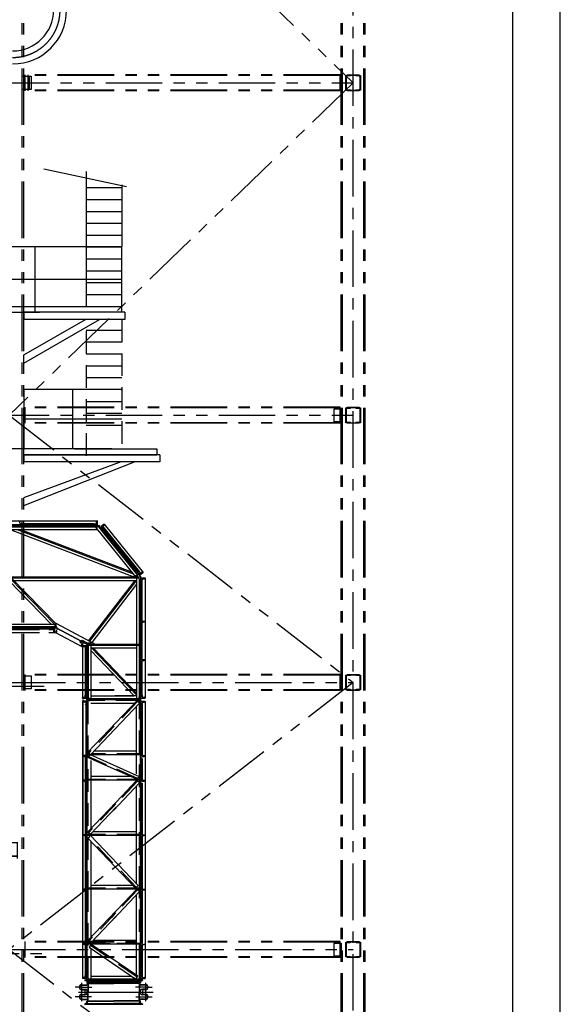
# Model space of a CAD drawing. Header units: millimetres. Extents: x -21 to 67273, y 14 to 95134.
# Tile 54 of 55: x 58146 to 67259, y 57665 to 74251. Entities that reach past the tile are written whole.
import ezdxf

# ---------------------------------------------------------------- set-up
doc = ezdxf.new("R2010")
doc.units = ezdxf.units.MM
doc.header["$LTSCALE"] = 30
for name, pattern in [('CENTER', [50.8, 31.75, -6.35, 6.35, -6.35]), ('DASHED', [19.05, 12.7, -6.35]), ('PHANTOM', [63.5, 31.75, -6.35, 6.35, -6.35, 6.35, -6.35])]:
    doc.linetypes.add(name, pattern=pattern)
doc.layers.get('Defpoints').update_dxf_attribs({"color": 5})
for name, color, linetype in [('双点画线', 6, 'PHANTOM'), ('标注', 3, 'Continuous'), ('点画线', 2, 'CENTER'), ('细实线', 4, 'Continuous'), ('虚线', 1, 'DASHED')]:
    doc.layers.add(name, color=color, linetype=linetype)
doc.styles.add('hz', font='txt.shx', dxfattribs={"bigfont": 'hztxt.shx'})

msp = doc.modelspace()

# ---------------------------------------------------------------- linework, layer by layer
for p, q in [((66459.476, 814.368), (66459.476, 94334.368)), ((57404.491, 65806.799), (59456.876, 65806.799)), ((59456.876, 65743.799), (57420.122, 65743.799)), ((57433.521, 65728.799), (59483.012, 65728.799)), ((59463.934, 65728.799), (58011.876, 65728.799)), ((58146.876, 65773.799), (58146.876, 65791.799)), ((59396.259, 65758.799), (58161.876, 65758.799)), ((58194.876, 65743.799), (58194.876, 65743.799)), ((59380.71, 65708.799), (59380.71, 65728.799)), ((59463.934, 65708.799), (59380.71, 65708.799)), ((59393.876, 65743.799), (59393.876, 65743.799)), ((59408.876, 65758.799), (59426.876, 65758.799)), ((59418.14, 65708.799), (60099.806, 64867.118)), ((59431.876, 65728.799), (59431.876, 65743.799)), ((59441.876, 65773.799), (59441.876, 65791.799)), ((59456.876, 65806.799), (59456.876, 65806.799)), ((59456.876, 65743.799), (59456.876, 65806.799)), ((59479.476, 65701.386), (59542.543, 65623.516)), ((59483.012, 65728.799), (60180.876, 64867.118)), ((59569.14, 65754.335), (59520.18, 65714.688)), ((59569.14, 65754.335), (59520.18, 65714.688)), ((59520.18, 65714.688), (60180.966, 64898.685)), ((59544.094, 65685.156), (59528.551, 65672.57)), ((59539.414, 65681.366), (59528.551, 65672.57)), ((59557.749, 65700.074), (59565.93, 65689.971)), ((59570.069, 65729.352), (59559.966, 65721.171)), ((59565.93, 65689.971), (60166.302, 64948.574)), ((59569.14, 65754.335), (59572.287, 65750.449)), ((59572.287, 65750.449), (60229.926, 64938.332)), ((57420.122, 65665.799), (59452.965, 65665.799)), ((57986.099, 65665.799), (60072.756, 64867.118)), ((58162.339, 65665.799), (60032.782, 64949.875)), ((59542.543, 65623.516), (59558.085, 65636.103)), ((59563.713, 65668.874), (59559.827, 65665.728)), ((56852.876, 64867.118), (60117.876, 64867.118)), ((60072.756, 64867.118), (60081.437, 64889.799)), ((60083.608, 64887.118), (60138.942, 64887.118)), ((60120.493, 64941.675), (60104.95, 64929.088)), ((60104.95, 64929.088), (60138.109, 64888.145)), ((60104.95, 64929.088), (60138.942, 64887.118)), ((60117.876, 64867.118), (60117.876, 63733.819)), ((60117.876, 64867.118), (60117.876, 64864.872)), ((60117.876, 64867.118), (60180.876, 64867.118)), ((60117.876, 64867.118), (60117.876, 64862.118)), ((60145.205, 64950.791), (60141.319, 64947.645)), ((60157.052, 64928.216), (60141.509, 64915.63)), ((60174.483, 64938.471), (60166.302, 64948.574)), ((60180.876, 64867.118), (60180.876, 62796.799)), ((60180.876, 64867.118), (60180.876, 64804.118)), ((60229.926, 64938.332), (60180.966, 64898.685)), ((60205.683, 64944.435), (60195.58, 64936.254)), ((57961.876, 64802.017), (58675.897, 64070.376)), ((58006.963, 64846.019), (58761.876, 64072.477)), ((58047.855, 64804.118), (60117.876, 64804.118)), ((60087.855, 64804.118), (59305.897, 63791.847)), ((60117.876, 64739.925), (59362.47, 63762.028)), ((60132.876, 64847.118), (60145.876, 64847.118)), ((60160.876, 64832.118), (60160.876, 64819.118)), ((60175.876, 64809.799), (60180.876, 64809.799)), ((60181.501, 64822.799), (60196.501, 64822.799)), ((60196.501, 62821.799), (60196.501, 64847.799)), ((60196.501, 64847.799), (60259.501, 64847.799)), ((60196.501, 64784.799), (60196.501, 64784.799)), ((60211.501, 64121.799), (60211.501, 64817.799)), ((60226.501, 64832.799), (60244.501, 64832.799)), ((60259.501, 64847.799), (60259.501, 62821.799)), ((60259.501, 64847.799), (60259.501, 64847.799)), ((57379.546, 64070.376), (58761.876, 64070.376)), ((58713.876, 64027.376), (58726.876, 64027.376)), ((58741.876, 64042.376), (58741.876, 64055.376)), ((58756.876, 64070.376), (58761.876, 64070.376)), ((58756.876, 64070.376), (58761.876, 64070.376)), ((58761.876, 64072.477), (58759.723, 64070.376)), ((58761.876, 64007.376), (58761.876, 64078.592)), ((58761.876, 64007.376), (58761.876, 64070.376)), ((58761.876, 64007.376), (58761.876, 64070.376)), ((60196.501, 64121.799), (60259.501, 64121.799)), ((60196.501, 64058.799), (60196.501, 64058.799)), ((60211.501, 63471.799), (60211.501, 64091.799)), ((60226.501, 64106.799), (60244.501, 64106.799)), ((60259.501, 64121.799), (60259.501, 64121.799)), ((57406.712, 63929.376), (58480.251, 63929.376)), ((57423.692, 63992.376), (58736.876, 63992.376)), ((57427.087, 64007.376), (58716.928, 64007.376)), ((57457.65, 63977.376), (58480.251, 63977.376)), ((57961.876, 64007.376), (58761.876, 64007.376)), ((58636.251, 63977.376), (58697.876, 63977.376)), ((58636.251, 63929.376), (58736.876, 63929.376)), ((58673.876, 63987.376), (58673.876, 63992.376)), ((58678.928, 64007.376), (58741.928, 64007.376)), ((58711.876, 63977.376), (58683.876, 63977.376)), ((58698.876, 64007.376), (58698.876, 64012.376)), ((58711.876, 63992.376), (58711.876, 64007.376)), ((58721.876, 63939.376), (58721.876, 63967.376)), ((58736.876, 63929.376), (58731.876, 63929.376)), ((58736.876, 63929.376), (58736.876, 63992.376)), ((58776.998, 63982.45), (58747.421, 63926.824)), ((58747.421, 63926.824), (59192.426, 63690.21)), ((59280.876, 63733.819), (58761.876, 64007.376)), ((58761.876, 64007.376), (59280.876, 63733.819)), ((58765.36, 63928.611), (58778.505, 63953.334)), ((59164.03, 63770.998), (59166.377, 63775.413)), ((59192.887, 63744.328), (59168.165, 63757.474)), ((59183.877, 63706.082), (59197.022, 63730.804)), ((59190.091, 63781.67), (59199.481, 63799.33)), ((59192.426, 63690.21), (59222.003, 63745.836)), ((59199.481, 63799.33), (59282.76, 63755.434)), ((59199.929, 63757.573), (59206.972, 63770.817)), ((59202.876, 63708.819), (59202.876, 62821.174)), ((59202.876, 63708.819), (59265.876, 63708.819)), ((59202.876, 63708.819), (59202.876, 63703.819)), ((59202.876, 63708.819), (59202.876, 63703.819)), ((59212.876, 63693.819), (59240.876, 63693.819)), ((59265.876, 63708.819), (59265.876, 62821.174)), ((59280.876, 63733.819), (59280.876, 62796.799)), ((59280.876, 63733.819), (60160.876, 63733.819)), ((59343.876, 63733.819), (59280.876, 63733.819)), ((59343.876, 63733.819), (59280.876, 63733.819)), ((59280.876, 63733.819), (59280.876, 63670.819)), ((59289.288, 63753.819), (59343.876, 63753.819)), ((59300.876, 63698.819), (59300.876, 63685.819)), ((59328.876, 63713.819), (59315.876, 63713.819)), ((59343.876, 63753.819), (59343.876, 63733.819)), ((59343.876, 63733.819), (59343.876, 63728.819)), ((59343.876, 63713.819), (59343.876, 62816.799)), ((59415.988, 63733.819), (59362.47, 63762.028)), ((59415.988, 63733.819), (59362.47, 63762.028)), ((60117.876, 63713.819), (60117.876, 62816.799)), ((59250.876, 63683.819), (59250.876, 63655.819)), ((59250.876, 63648.748), (59250.876, 62884.174)), ((59260.876, 63645.819), (59265.876, 63645.819)), ((59265.876, 63683.819), (59280.876, 63683.819)), ((59285.876, 63670.819), (59280.876, 63670.819)), ((59343.876, 63670.819), (60117.876, 63670.819)), ((60076.012, 62859.799), (59343.876, 63623.452)), ((60117.876, 62907.167), (59385.739, 63670.819)), ((59606.501, 63408.799), (59606.501, 63408.799)), ((60196.501, 63471.799), (60259.501, 63471.799)), ((60211.501, 62869.799), (60211.501, 63441.799)), ((60226.501, 63456.799), (60244.501, 63456.799)), ((60259.501, 63471.799), (60259.501, 63471.799)), ((59250.876, 62846.174), (59250.876, 62874.174)), ((59260.876, 62884.174), (59265.876, 62884.174)), ((60196.501, 62884.799), (60196.501, 62884.799)), ((60211.501, 62869.799), (60211.501, 62851.799)), ((59202.876, 62821.174), (59202.876, 62826.174)), ((59202.876, 62821.174), (59265.876, 62821.174)), ((59202.876, 62771.799), (59202.876, 59605.799)), ((59202.876, 62771.799), (59202.876, 62771.799)), ((59265.876, 62771.799), (59202.876, 62771.799)), ((59212.876, 62836.174), (59240.876, 62836.174)), ((59235.876, 62756.799), (59217.876, 62756.799)), ((59265.876, 62846.174), (59280.876, 62846.174)), ((59265.876, 59605.799), (59265.876, 62771.799)), ((59280.876, 62746.799), (59265.876, 62746.799)), ((59265.876, 62708.799), (59265.876, 62708.799)), ((59285.876, 62859.174), (59280.876, 62859.174)), ((59280.876, 62796.174), (59280.876, 62859.174)), ((59280.876, 62796.799), (59280.876, 59580.799)), ((60180.876, 62796.799), (59280.876, 62796.799)), ((59280.876, 62796.799), (59990.876, 62796.799)), ((59280.876, 62796.799), (60180.876, 62796.799)), ((59280.876, 62796.799), (60180.876, 62796.799)), ((59280.876, 62796.799), (59280.876, 62733.799)), ((59280.876, 62796.799), (59343.876, 62796.799)), ((59343.876, 62796.174), (59280.876, 62796.174)), ((60120.243, 62779.547), (59295.876, 61913.487)), ((59295.876, 62766.799), (59295.876, 62748.799)), ((59300.876, 62831.174), (59300.876, 62844.174)), ((59310.876, 62781.799), (59328.876, 62781.799)), ((59328.876, 62816.174), (59315.876, 62816.174)), ((60165.876, 62736.111), (59341.508, 61870.051)), ((59343.876, 62859.799), (60076.012, 62859.799)), ((59343.876, 62796.174), (59343.876, 62801.174)), ((59343.876, 62796.799), (59343.876, 62796.799)), ((60076.698, 62733.799), (59343.876, 62733.799)), ((60117.876, 62859.799), (59752.203, 62859.799)), ((60117.876, 62796.799), (60117.876, 62801.799)), ((60117.876, 62796.799), (60117.876, 62796.799)), ((60180.876, 62796.799), (60117.876, 62796.799)), ((60117.876, 62796.799), (60180.876, 62796.799)), ((60117.876, 62777.06), (60117.876, 62781.799)), ((60117.876, 62781.799), (60117.876, 62777.06)), ((60117.876, 62781.799), (60117.876, 62777.06)), ((60117.876, 62777.06), (60117.876, 62781.799)), ((60165.876, 62736.111), (60120.243, 62779.547)), ((60132.876, 62816.799), (60145.876, 62816.799)), ((60150.876, 62781.799), (60132.876, 62781.799)), ((60160.876, 62831.799), (60160.876, 62844.799)), ((60165.876, 62766.799), (60165.876, 62748.799)), ((60175.876, 62859.799), (60180.876, 62859.799)), ((60180.876, 62796.799), (60180.876, 62859.799)), ((60180.876, 59580.799), (60180.876, 62796.799)), ((60180.876, 62796.799), (60180.876, 62733.799)), ((60180.876, 62746.799), (60195.876, 62746.799)), ((60180.876, 62733.799), (60180.876, 62733.799)), ((60180.876, 59605.799), (60180.876, 62721.799)), ((60181.501, 62846.799), (60196.501, 62846.799)), ((60195.876, 59605.799), (60195.876, 62771.799)), ((60195.876, 62771.799), (60258.876, 62771.799)), ((60195.876, 62708.799), (60195.876, 62708.799)), ((60196.501, 62821.799), (60259.501, 62821.799)), ((60210.876, 62741.799), (60210.876, 61855.299)), ((60225.876, 62756.799), (60243.876, 62756.799)), ((60226.501, 62836.799), (60244.501, 62836.799)), ((60258.876, 62771.799), (60258.876, 59605.799)), ((60258.876, 62771.799), (60258.876, 62771.799)), ((60259.501, 62821.799), (60259.501, 62821.799)), ((60117.876, 61882.799), (60117.876, 62685.683)), ((59295.876, 61913.487), (59341.508, 61870.051)), ((59328.116, 61882.799), (59295.876, 61882.799)), ((60165.876, 61867.799), (59295.876, 61867.799)), ((59343.876, 61867.799), (59343.876, 61863.06)), ((59343.876, 61867.799), (59343.876, 61863.06)), ((60117.876, 61930.799), (59399.332, 61930.799)), ((60117.876, 61619.799), (60117.876, 61867.799)), ((60117.876, 61549.915), (60117.876, 61867.799)), ((59202.876, 61855.299), (59202.876, 61855.299)), ((59265.876, 61855.299), (59202.876, 61855.299)), ((59235.876, 61840.299), (59217.876, 61840.299)), ((59250.876, 61825.299), (59250.876, 61438.799)), ((59265.876, 61792.299), (59265.876, 61792.299)), ((59295.876, 61822.111), (59341.508, 61865.547)), ((60120.243, 61456.051), (59295.876, 61822.111)), ((60165.876, 61499.487), (59341.508, 61865.547)), ((59343.876, 61771.683), (59343.876, 61619.799)), ((59343.876, 61771.683), (59343.876, 61453.799)), ((60195.876, 61855.299), (60258.876, 61855.299)), ((60195.876, 61792.299), (60195.876, 61792.299)), ((60210.876, 61807.299), (60210.876, 61438.799)), ((60210.876, 61800.299), (60210.876, 61543.799)), ((60225.876, 61840.299), (60243.876, 61840.299)), ((60258.876, 61855.299), (60258.876, 61855.299)), ((59202.876, 61438.799), (59202.876, 61438.799)), ((59265.876, 61438.799), (59202.876, 61438.799)), ((59235.876, 61423.799), (59217.876, 61423.799)), ((59250.876, 61408.799), (59250.876, 60522.299)), ((59265.876, 61375.799), (59265.876, 61375.799)), ((60165.876, 61438.799), (59295.876, 61438.799)), ((60076.698, 61501.799), (59343.876, 61501.799)), ((59343.876, 61438.799), (59343.876, 60623.167)), ((60120.243, 61438.799), (59686.279, 60982.887)), ((60165.876, 61395.363), (59725.057, 60932.25)), ((60117.876, 61458.538), (60117.876, 61453.799)), ((60117.876, 61453.799), (60117.876, 61458.538)), ((60117.876, 61453.799), (60117.876, 61458.538)), ((60117.876, 61453.799), (60117.876, 61458.538)), ((60165.876, 61499.487), (60120.243, 61456.051)), ((60165.876, 61395.363), (60120.243, 61438.799)), ((60195.876, 61438.799), (60258.876, 61438.799)), ((60195.876, 61375.799), (60195.876, 61375.799)), ((60210.876, 61390.799), (60210.876, 60522.299)), ((60210.876, 61383.799), (60210.876, 61222.799)), ((60225.876, 61423.799), (60243.876, 61423.799)), ((60258.876, 61438.799), (60258.876, 61438.799)), ((60117.876, 60524.799), (60117.876, 61344.936)), ((59770.266, 61071.122), (59295.876, 60572.739)), ((59774.978, 60984.696), (59341.508, 60529.304)), ((59295.876, 60572.739), (59341.508, 60529.304)), ((60117.876, 60572.799), (59382.91, 60572.799)), ((59202.876, 60522.299), (59202.876, 60522.299)), ((59265.876, 60522.299), (59202.876, 60522.299)), ((59235.876, 60507.299), (59217.876, 60507.299)), ((59250.876, 60492.299), (59250.876, 60426.799)), ((59250.876, 60474.299), (59250.876, 59605.799)), ((59265.876, 60459.299), (59265.876, 60459.299)), ((60165.876, 60509.799), (59295.876, 60509.799)), ((59295.876, 60464.111), (59341.508, 60507.547)), ((60098.287, 59621.118), (59295.876, 60464.111)), ((60143.92, 59664.554), (59341.508, 60507.547)), ((59343.876, 60531.791), (59343.876, 60524.799)), ((59343.876, 60509.799), (59343.876, 60505.06)), ((59343.876, 60413.683), (59343.876, 59595.799)), ((60117.876, 59691.915), (60117.876, 60509.799)), ((60195.876, 60522.299), (60258.876, 60522.299)), ((60195.876, 60459.299), (60195.876, 60459.299)), ((60210.876, 60492.299), (60210.876, 60426.799)), ((60210.876, 60474.299), (60210.876, 59605.799)), ((60225.876, 60507.299), (60243.876, 60507.299)), ((60258.876, 60497.299), (60258.876, 60497.299)), ((59265.876, 59606.118), (59202.876, 59606.118)), ((59202.876, 59606.118), (59202.876, 59606.118)), ((59202.876, 59606.118), (59202.876, 58311.983)), ((59235.876, 59591.118), (59217.876, 59591.118)), ((59250.876, 59576.118), (59250.876, 58689.618)), ((59265.876, 58311.983), (59265.876, 59606.118)), ((59280.876, 59606.118), (59280.876, 58311.983)), ((60165.876, 59606.118), (59295.876, 59606.118)), ((60052.598, 59669.118), (59343.876, 59669.118)), ((59343.876, 59606.118), (59343.876, 58790.486)), ((60120.243, 59606.118), (59686.279, 59150.206)), ((60165.876, 59562.682), (59725.057, 59099.569)), ((60098.287, 59621.118), (60143.92, 59664.554)), ((60165.876, 59562.682), (60120.243, 59606.118)), ((60180.876, 58311.983), (60180.876, 59606.118)), ((60180.876, 58311.983), (60180.876, 59606.118)), ((60195.876, 59606.118), (60258.876, 59606.118)), ((60195.876, 58311.983), (60195.876, 59606.118)), ((60210.876, 59576.118), (60210.876, 58689.618)), ((60210.876, 59551.118), (60210.876, 59390.118)), ((60225.876, 59591.118), (60243.876, 59591.118)), ((60258.876, 59606.118), (60258.876, 59606.118)), ((60258.876, 59606.118), (60258.876, 58311.983)), ((60117.876, 58692.118), (60117.876, 59512.254)), ((60195.876, 59543.118), (60195.876, 59543.118)), ((59770.266, 59238.441), (59295.876, 58740.058)), ((59774.978, 59152.015), (59341.508, 58696.622)), ((60117.876, 58740.118), (59382.91, 58740.118)), ((59265.876, 58689.618), (59202.876, 58689.618)), ((59235.876, 58674.618), (59217.876, 58674.618)), ((59250.876, 58659.312), (59250.876, 58311.983)), ((60165.876, 58677.118), (59295.876, 58677.118)), ((59351.886, 58677.118), (59316.455, 58625.025)), ((59316.455, 58625.025), (60102.902, 58090.118)), ((59343.876, 58606.375), (59343.876, 58311.983)), ((59351.886, 58677.118), (60138.333, 58142.21)), ((59605.876, 58689.618), (59668.876, 58689.618)), ((60117.876, 58311.983), (60117.876, 58677.118)), ((60195.876, 58626.618), (60195.876, 58626.618)), ((60210.876, 58659.618), (60210.876, 58594.118)), ((60210.876, 58641.618), (60210.876, 58311.983)), ((60225.876, 58674.618), (60243.876, 58674.618)), ((60258.876, 58664.618), (60258.876, 58664.618)), ((59202.876, 58311.983), (59202.876, 58100.118)), ((59250.876, 58311.983), (59250.876, 58130.118)), ((59265.876, 58100.118), (59265.876, 58311.983)), ((59280.876, 58311.983), (59280.876, 58100.118)), ((59343.876, 58311.983), (59343.876, 58100.118)), ((60117.876, 58156.124), (60117.876, 58311.983)), ((60180.876, 58100.118), (60180.876, 58311.983)), ((60180.876, 58100.118), (60180.876, 58311.983)), ((60195.876, 58100.118), (60195.876, 58311.983)), ((60210.876, 58311.983), (60210.876, 58123.118)), ((60258.876, 58311.983), (60258.876, 58100.118)), ((59202.876, 58100.118), (59202.876, 58100.118)), ((59265.876, 58100.118), (59202.876, 58100.118)), ((59265.876, 58100.118), (59202.876, 58100.118)), ((59202.876, 58100.118), (59202.876, 58100.118)), ((59235.876, 58115.118), (59217.876, 58115.118)), ((59235.876, 58115.118), (59217.876, 58115.118)), ((59241.662, 58075.118), (59730.876, 58075.118)), ((59249.945, 58066.062), (59241.662, 58075.118)), ((59250.876, 58130.118), (59250.876, 58148.118)), ((59250.876, 58130.118), (59250.876, 58148.118)), ((59268.702, 58062.811), (59257.324, 58062.811)), ((59265.876, 58163.118), (59265.876, 58163.118)), ((59265.876, 58163.118), (59265.876, 58163.118)), ((59280.876, 58125.118), (59265.876, 58125.118)), ((59280.876, 58125.118), (59265.876, 58125.118)), ((59278.702, 58052.811), (59278.702, 58030.004)), ((59280.876, 58075.118), (59280.876, 58138.118)), ((59280.876, 58138.118), (59280.876, 58138.118)), ((59280.876, 58138.118), (59280.876, 58138.118)), ((59280.876, 58075.118), (59280.876, 58138.118)), ((59280.876, 58075.118), (60180.876, 58075.118)), ((59280.876, 58075.118), (60180.876, 58075.118)), ((59990.876, 58075.118), (59280.876, 58075.118)), ((59990.876, 58075.118), (59280.876, 58075.118)), ((59280.876, 58075.118), (60180.876, 58075.118)), ((59280.876, 58075.118), (59343.876, 58075.118)), ((59280.876, 58075.118), (59343.876, 58075.118)), ((59289.571, 58075.118), (59289.571, 58025.118)), ((59295.876, 58105.118), (59295.876, 58123.118)), ((59295.876, 58105.118), (59295.876, 58123.118)), ((59310.876, 58090.118), (59328.876, 58090.118)), ((59310.876, 58090.118), (59328.876, 58090.118)), ((59343.876, 58138.118), (60032.33, 58138.118)), ((59343.876, 58138.118), (60032.33, 58138.118)), ((59343.876, 58075.118), (59343.876, 58075.118)), ((59343.876, 58075.118), (59343.876, 58075.118)), ((60220.09, 58075.118), (59730.876, 58075.118)), ((60102.902, 58090.118), (60138.333, 58142.21)), ((60117.876, 58090.118), (60117.876, 58112.133)), ((60117.876, 58090.118), (60117.876, 58094.857)), ((60117.876, 58090.118), (60117.876, 58094.857)), ((60117.876, 58075.118), (60117.876, 58075.118)), ((60180.876, 58075.118), (60117.876, 58075.118)), ((60180.876, 58075.118), (60117.876, 58075.118)), ((60117.876, 58075.118), (60117.876, 58075.118)), ((60118.09, 58075.118), (60118.09, 58085.118)), ((60118.09, 58078.569), (60118.09, 58075.179)), ((60118.09, 58075.122), (60181.09, 58075.179)), ((60150.876, 58090.118), (60132.876, 58090.118)), ((60150.876, 58090.118), (60132.876, 58090.118)), ((60165.876, 58105.118), (60165.876, 58123.118)), ((60165.876, 58105.118), (60165.876, 58123.118)), ((60172.181, 58075.118), (60172.181, 58025.118)), ((60180.876, 58163.118), (60180.876, 58163.118)), ((60180.876, 58075.118), (60180.876, 58138.118)), ((60180.876, 58075.118), (60180.876, 58138.118)), ((60180.876, 58125.118), (60195.876, 58125.118)), ((60180.876, 58125.118), (60195.876, 58125.118)), ((60183.05, 58052.811), (60183.05, 58030.004)), ((60193.05, 58062.811), (60204.428, 58062.811)), ((60195.876, 58163.118), (60195.876, 58163.118)), ((60195.876, 58100.118), (60258.876, 58100.118)), ((60195.876, 58100.118), (60258.876, 58100.118)), ((60210.876, 58130.118), (60210.876, 58148.118)), ((60210.876, 58130.118), (60210.876, 58148.118)), ((60211.807, 58066.062), (60220.09, 58075.118)), ((60225.876, 58115.118), (60243.876, 58115.118)), ((60225.876, 58115.118), (60243.876, 58115.118)), ((60258.876, 58100.118), (60258.876, 58100.118)), ((60258.876, 58100.118), (60258.876, 58100.118)), ((59191.653, 57994.867), (59279.571, 57994.867)), ((59191.653, 57988.867), (59279.571, 57988.867)), ((59191.653, 57917.305), (59242.782, 57917.305)), ((59191.653, 57911.305), (59242.782, 57911.305)), ((59242.782, 57917.305), (59247.555, 57917.899)), ((59242.782, 57911.305), (59247.555, 57911.899)), ((59281.828, 58022.741), (59289.571, 58015.413)), ((59289.571, 58038.756), (59730.876, 58038.756)), ((59289.571, 58004.867), (59289.571, 58025.118)), ((59295.571, 58038.756), (59295.571, 57870.118)), ((59295.571, 58030.259), (59295.571, 58025.118)), ((59295.571, 58025.259), (59730.876, 58025.259)), ((59295.571, 58009.867), (59295.571, 58025.118)), ((59302.824, 58025.259), (59302.824, 57870.118)), ((60172.181, 58038.756), (59730.876, 58038.756)), ((60166.181, 58025.259), (59730.876, 58025.259)), ((60158.927, 58025.259), (60158.927, 57870.118)), ((60166.181, 58038.756), (60166.181, 57870.118)), ((60166.181, 58030.259), (60166.181, 58025.118)), ((60166.181, 58009.867), (60166.181, 58025.118)), ((60172.181, 58004.867), (60172.181, 58025.118)), ((60179.924, 58022.741), (60172.181, 58015.413)), ((60270.099, 57994.867), (60182.181, 57994.867)), ((60270.099, 57988.867), (60182.181, 57988.867)), ((60218.969, 57917.305), (60214.196, 57917.899)), ((60218.969, 57911.305), (60214.196, 57911.899)), ((60270.099, 57917.305), (60218.969, 57917.305)), ((60270.099, 57911.305), (60218.969, 57911.305)), ((59191.653, 57832.006), (59242.782, 57832.006)), ((59191.653, 57826.006), (59242.782, 57826.006)), ((59191.653, 57754.444), (59279.571, 57754.444)), ((59191.653, 57748.444), (59279.571, 57748.444)), ((59242.782, 57832.006), (59247.555, 57831.411)), ((59242.782, 57826.006), (59247.555, 57825.411)), ((59281.828, 57717.495), (59289.571, 57724.823)), ((59289.571, 57738.444), (59289.571, 57723.192)), ((59289.571, 57683.395), (59289.571, 57723.192)), ((59295.571, 57738.444), (59295.571, 57873.192)), ((59295.571, 57738.444), (59295.571, 57723.192)), ((59295.571, 57718.051), (59295.571, 57723.192)), ((59302.824, 57718.051), (59302.824, 57873.192)), ((60158.927, 57718.051), (60158.927, 57873.192)), ((60166.181, 57738.444), (60166.181, 57873.192)), ((60166.181, 57738.444), (60166.181, 57723.192)), ((60166.181, 57718.051), (60166.181, 57723.192)), ((60172.181, 57738.444), (60172.181, 57723.192)), ((60179.924, 57717.495), (60172.181, 57724.823)), ((60172.181, 57683.395), (60172.181, 57723.192)), ((60270.099, 57754.444), (60182.181, 57754.444)), ((60270.099, 57748.444), (60182.181, 57748.444)), ((60218.969, 57832.006), (60214.196, 57831.411)), ((60218.969, 57826.006), (60214.196, 57825.411)), ((60270.099, 57832.006), (60218.969, 57832.006)), ((60270.099, 57826.006), (60218.969, 57826.006)), ((59249.945, 57674.174), (59241.662, 57665.118)), ((59241.662, 57665.056), (60220.09, 57665.118)), ((59268.702, 57677.425), (59257.324, 57677.425)), ((59278.702, 57687.425), (59278.702, 57710.232)), ((59280.876, 57665.056), (60180.876, 57665.056)), ((59289.571, 57718.051), (59730.876, 57718.051)), ((59289.571, 57665.118), (59289.571, 57715.118)), ((59343.876, 57664.431), (59343.876, 57669.431)), ((60172.181, 57718.051), (59730.876, 57718.051)), ((60117.876, 57665.056), (60117.876, 57670.056)), ((60117.876, 57665.056), (60180.876, 57665.056)), ((60172.181, 57665.118), (60172.181, 57715.118)), ((60183.05, 57687.425), (60183.05, 57710.232)), ((60193.05, 57677.425), (60204.428, 57677.425)), ((60211.807, 57674.174), (60220.09, 57665.118))]:
    msp.add_line(p, q)
at = {"ltscale": 10}
msp.add_line((59362.47, 63762.028), (58761.876, 64078.592), dxfattribs=at)
at = {"ltscale": 50}
for radius in [909.5, 690.5]:
    msp.add_arc((58027.876, 74415.118), radius, 270, 0, dxfattribs=at)
for centre, radius, start, end in [((58131.876, 65791.799), 15, 0, 90), ((58161.876, 65773.799), 15, 180, 270), ((58179.876, 65743.799), 15, 0, 90), ((59408.876, 65743.799), 15, 90, 180), ((59426.876, 65773.799), 15, 270, 0), ((59456.876, 65791.799), 15, 90, 180), ((59463.934, 65688.799), 40, 39.0035477, 90), ((59463.934, 65688.799), 20, 39.0035477, 90), ((59569.406, 65709.514), 15, 129, 219), ((59554.273, 65680.531), 15, 309, 39), ((59560.629, 65741.009), 15, 309, 39), ((60132.876, 64862.118), 15, 180, 270), ((60154.645, 64939.134), 15, 39, 129), ((60186.14, 64947.911), 15, 219, 309), ((60215.123, 64932.778), 15, 39, 129), ((60145.876, 64832.118), 15, 0, 90), ((60175.876, 64819.118), 15, 180, 270), ((60196.501, 64799.799), 15, 270, 0), ((60226.501, 64817.799), 15, 90, 180), ((60244.501, 64847.799), 15, 270, 0), ((58713.876, 64012.376), 15, 90, 180), ((58726.876, 64042.376), 15, 270, 0), ((58756.876, 64055.376), 15, 90, 180), ((58795.876, 64027.889), 34, 180, 242.2069876), ((60196.501, 64073.799), 15, 270, 0), ((60226.501, 64091.799), 15, 90, 180), ((60244.501, 64121.799), 15, 270, 0), ((58683.876, 63987.376), 10, 180, 270), ((58711.876, 63967.376), 10, 0, 90), ((58731.876, 63939.376), 10, 180, 270), ((58756.53, 63933.306), 10, 242, 332), ((59172.86, 63766.303), 10, 152, 242), ((59192.706, 63701.387), 10, 152, 242), ((59188.193, 63735.499), 10, 332, 62), ((59212.876, 63703.819), 10, 180, 270), ((59240.876, 63683.819), 10, 0, 90), ((59289.288, 63767.819), 14, 242.2069876, 270), ((59315.876, 63698.819), 15, 90, 180), ((59328.876, 63728.819), 15, 270, 0), ((59260.876, 63655.819), 10, 180, 270), ((59285.876, 63685.819), 15, 270, 0), ((60196.501, 63423.799), 15, 270, 0), ((60226.501, 63441.799), 15, 90, 180), ((60244.501, 63471.799), 15, 270, 0), ((59260.876, 62874.174), 10, 90, 180), ((60196.501, 62869.799), 15, 0, 90), ((59212.876, 62826.174), 10, 90, 180), ((59217.876, 62771.799), 15, 180, 270), ((59235.876, 62741.799), 15, 0, 90), ((59240.876, 62846.174), 10, 270, 0), ((59265.876, 62723.799), 15, 180, 270), ((59280.876, 62748.799), 15, 270, 0), ((59285.876, 62844.174), 15, 0, 90), ((59310.876, 62766.799), 15, 90, 180), ((59315.876, 62831.174), 15, 180, 270), ((59328.876, 62801.174), 15, 0, 90), ((59328.876, 62796.799), 15, 270, 0), ((60132.876, 62801.799), 15, 90, 180), ((60132.876, 62796.799), 15, 180, 270), ((60145.876, 62831.799), 15, 270, 0), ((60150.876, 62766.799), 15, 0, 90), ((60175.876, 62844.799), 15, 90, 180), ((60180.876, 62748.799), 15, 180, 270), ((60195.876, 62723.799), 15, 270, 0), ((60225.876, 62741.799), 15, 90, 180), ((60226.501, 62851.799), 15, 180, 270), ((60243.876, 62771.799), 15, 270, 0), ((60244.501, 62821.799), 15, 0, 90), ((59217.876, 61855.299), 15, 180, 270), ((59235.876, 61825.299), 15, 0, 90), ((59265.876, 61807.299), 15, 180, 270), ((60195.876, 61807.299), 15, 270, 0), ((60225.876, 61825.299), 15, 90, 180), ((60243.876, 61855.299), 15, 270, 0), ((59217.876, 61438.799), 15, 180, 270), ((59235.876, 61408.799), 15, 0, 90), ((59265.876, 61390.799), 15, 180, 270), ((60195.876, 61390.799), 15, 270, 0), ((60225.876, 61408.799), 15, 90, 180), ((60243.876, 61438.799), 15, 270, 0), ((59217.876, 60522.299), 15, 180, 270), ((59235.876, 60492.299), 15, 0, 90), ((59265.876, 60474.299), 15, 180, 270), ((60195.876, 60474.299), 15, 270, 0), ((60225.876, 60492.299), 15, 90, 180), ((60243.876, 60522.299), 15, 270, 0), ((59217.876, 59606.118), 15, 180, 270), ((59235.876, 59576.118), 15, 0, 90), ((59265.876, 59558.118), 15, 180, 270), ((60195.876, 59558.118), 15, 270, 0), ((60225.876, 59576.118), 15, 90, 180), ((60243.876, 59606.118), 15, 270, 0), ((59217.876, 58689.618), 15, 180, 270), ((59235.876, 58659.618), 15, 0, 90), ((60195.876, 58641.618), 15, 270, 0), ((60225.876, 58659.618), 15, 90, 180), ((60243.876, 58689.618), 15, 270, 0), ((59217.876, 58100.118), 15, 90, 180), ((59217.876, 58100.118), 15, 90, 180), ((59235.876, 58130.118), 15, 270, 0), ((59235.876, 58130.118), 15, 270, 0), ((59257.324, 58072.811), 10, 222.4467583, 270), ((59265.876, 58148.118), 15, 90, 180), ((59265.876, 58148.118), 15, 90, 180), ((59268.702, 58052.811), 10, 0, 90), ((59280.876, 58123.118), 15, 0, 90), ((59280.876, 58123.118), 15, 0, 90), ((59310.876, 58105.118), 15, 180, 270), ((59310.876, 58105.118), 15, 180, 270), ((59328.876, 58075.118), 15, 0, 90), ((59328.876, 58075.118), 15, 0, 90), ((60132.876, 58075.118), 15, 90, 180), ((60150.876, 58105.118), 15, 270, 0), ((60150.876, 58105.118), 15, 270, 0), ((60180.876, 58123.118), 15, 90, 180), ((60193.05, 58052.811), 10, 90, 180), ((60195.876, 58123.118), 15, 0, 90), ((60204.428, 58072.811), 10, 270, 317.5532417), ((60225.876, 58130.118), 15, 180, 270), ((60243.876, 58100.118), 15, 0, 90), ((59191.653, 57953.086), 41.781, 90, 270), ((59191.653, 57953.086), 35.781, 90, 270), ((59247.555, 57870.118), 47.781, 0, 90), ((59247.555, 57870.118), 41.781, 0, 90), ((59288.702, 58030.004), 10, 180, 226.5781105), ((59279.571, 58004.867), 10, 270, 0), ((59279.571, 58004.867), 16, 270, 0), ((60182.181, 58004.867), 16, 180, 270), ((60214.196, 57870.118), 47.781, 90, 180), ((60182.181, 58004.867), 10, 180, 270), ((60214.196, 57870.118), 41.781, 90, 180), ((60173.05, 58030.004), 10, 313.4218895, 0), ((60270.099, 57953.086), 41.781, 270, 90), ((60270.099, 57953.086), 35.781, 270, 90), ((59191.653, 57790.225), 41.781, 90, 270), ((59191.653, 57790.225), 35.781, 90, 270), ((59247.555, 57873.192), 41.781, 270, 0), ((59247.555, 57873.192), 47.781, 270, 0), ((59279.571, 57738.444), 16, 0, 90), ((59279.571, 57738.444), 10, 0, 90), ((60182.181, 57738.444), 16, 90, 180), ((60214.196, 57873.192), 47.781, 180, 270), ((60182.181, 57738.444), 10, 90, 180), ((60214.196, 57873.192), 41.781, 180, 270), ((60270.099, 57790.225), 41.781, 270, 90), ((60270.099, 57790.225), 35.781, 270, 90), ((59257.324, 57667.425), 10, 90, 137.5532417), ((59268.702, 57687.425), 10, 270, 0), ((59288.702, 57710.232), 10, 133.4218895, 180), ((60173.05, 57710.232), 10, 0, 46.5781105), ((60193.05, 57687.425), 10, 180, 270), ((60204.428, 57667.425), 10, 42.4467583, 90)]:
    msp.add_arc(centre, radius, start, end)
at = {"layer": 'Defpoints'}
for p in [(59280.876, 63733.819), (59280.876, 63733.819), (59280.876, 63733.819), (59280.876, 63733.819), (59280.876, 63733.819), (59280.876, 63733.819), (60180.876, 63733.819)]:
    msp.add_point(p, dxfattribs=at)
at = {"layer": '双点画线'}
for p, q in [((58187.876, 36282.118), (58187.876, 82862.118)), ((58217.876, 36282.118), (58217.876, 82862.118)), ((63567.876, 36282.118), (63567.876, 81632.118)), ((63589.876, 36282.118), (63589.876, 81632.118)), ((63945.876, 36282.118), (63945.876, 81632.118)), ((63967.876, 36282.118), (63967.876, 81632.118)), ((57967.876, 78787.118), (63767.876, 73187.118)), ((63547.876, 73322.118), (58237.876, 73322.118)), ((58237.876, 73052.118), (58237.876, 73322.118)), ((63547.876, 73312.118), (58237.876, 73312.118)), ((58287.876, 73052.118), (58287.876, 73322.118)), ((63547.876, 73052.118), (63547.876, 73322.118)), ((40547.876, 73187.118), (63767.876, 73187.118)), ((63767.876, 73187.118), (57967.876, 67587.118)), ((63547.876, 73062.118), (58237.876, 73062.118)), ((63547.876, 73052.118), (58237.876, 73052.118)), ((63547.876, 67722.118), (58237.876, 67722.118)), ((58237.876, 67452.118), (58237.876, 67722.118)), ((63547.876, 67712.118), (58237.876, 67712.118)), ((63547.876, 67452.118), (63547.876, 67722.118)), ((40547.876, 67587.118), (63767.876, 67587.118)), ((57967.876, 67587.118), (63767.875, 63087.118)), ((63547.876, 67462.118), (58237.876, 67462.118)), ((63547.876, 67452.118), (58237.876, 67452.118)), ((63547.875, 63222.118), (58217.876, 63222.118)), ((63547.875, 63212.118), (58217.876, 63212.118)), ((58237.875, 62952.118), (58237.875, 63222.118)), ((63547.875, 62952.118), (63547.875, 63222.118)), ((63767.875, 63087.118), (57967.876, 58587.118)), ((57967.876, 63087.118), (63767.875, 63087.118)), ((46347.876, 63022.118), (58557.876, 63022.118)), ((63547.875, 62962.118), (58217.876, 62962.118)), ((63547.875, 62952.118), (58217.876, 62952.118)), ((63547.875, 58722.118), (58217.876, 58722.118)), ((58237.875, 58452.118), (58237.875, 58722.118)), ((63547.875, 58452.118), (63547.875, 58722.118)), ((57967.876, 58587.118), (63767.875, 58587.118)), ((57967.876, 58587.118), (63767.876, 54087.118)), ((63547.875, 58712.118), (58217.876, 58712.118)), ((45757.876, 58522.118), (58557.876, 58522.118)), ((63547.875, 58462.118), (58217.876, 58462.118)), ((63547.875, 58452.118), (58217.876, 58452.118))]:
    msp.add_line(p, q, dxfattribs=at)
for points in [[(63642.877, 73312.118), (63720.877, 73312.118), (63720.877, 73309.098), (63720.477, 73306.945), (63719.328, 73305.074), (63717.582, 73303.743), (63715.475, 73303.128), (63660.689, 73297.649), (63656.472, 73296.422), (63652.98, 73293.761), (63650.679, 73290.021), (63649.877, 73285.703), (63649.877, 73088.523), (63650.682, 73084.206), (63652.986, 73080.468), (63656.481, 73077.809), (63660.686, 73076.587), (63715.475, 73071.108), (63717.577, 73070.496), (63719.324, 73069.166), (63720.475, 73067.297), (63720.877, 73065.138), (63720.877, 73062.118), (63642.877, 73062.118)], [(63667.877, 73322.118), (63867.877, 73322.118), (63867.877, 73312.118), (63667.877, 73312.118)], [(63892.875, 73062.118), (63814.875, 73062.118), (63814.875, 73065.118), (63815.275, 73067.318), (63816.475, 73069.118), (63818.175, 73070.518), (63820.275, 73071.118), (63875.075, 73076.618), (63879.275, 73077.818), (63882.775, 73080.518), (63885.075, 73084.218), (63885.875, 73088.518), (63885.875, 73285.718), (63885.075, 73290.018), (63882.775, 73293.718), (63879.275, 73296.418), (63875.075, 73297.618), (63820.275, 73303.118), (63818.175, 73303.718), (63816.375, 73305.118), (63815.275, 73306.918), (63814.875, 73309.118), (63814.875, 73312.118), (63892.875, 73312.118)], [(58187.876, 73297.118), (58307.876, 73297.118), (58307.876, 73077.118), (58187.876, 73077.118)], [(58217.876, 73297.118), (58337.876, 73297.118), (58337.876, 73077.118), (58217.876, 73077.118)], [(63667.877, 73062.118), (63867.877, 73062.118), (63867.877, 73052.118), (63667.877, 73052.118)], [(63447.876, 67697.118), (63567.876, 67697.118), (63567.876, 67477.118), (63447.876, 67477.118)], [(63642.877, 67712.118), (63720.877, 67712.118), (63720.877, 67709.098), (63720.477, 67706.945), (63719.328, 67705.074), (63717.582, 67703.743), (63715.475, 67703.128), (63660.689, 67697.649), (63656.472, 67696.422), (63652.98, 67693.761), (63650.679, 67690.021), (63649.877, 67685.703), (63649.877, 67488.523), (63650.682, 67484.206), (63652.986, 67480.468), (63656.481, 67477.809), (63660.686, 67476.587), (63715.475, 67471.108), (63717.577, 67470.496), (63719.324, 67469.166), (63720.475, 67467.297), (63720.877, 67465.138), (63720.877, 67462.118), (63642.877, 67462.118)], [(63667.877, 67722.118), (63867.877, 67722.118), (63867.877, 67712.118), (63667.877, 67712.118)], [(63892.875, 67462.118), (63814.875, 67462.118), (63814.875, 67465.118), (63815.275, 67467.318), (63816.475, 67469.118), (63818.175, 67470.518), (63820.275, 67471.118), (63875.075, 67476.618), (63879.275, 67477.818), (63882.775, 67480.518), (63885.075, 67484.218), (63885.875, 67488.518), (63885.875, 67685.718), (63885.075, 67690.018), (63882.775, 67693.718), (63879.275, 67696.418), (63875.075, 67697.618), (63820.275, 67703.118), (63818.175, 67703.718), (63816.375, 67705.118), (63815.275, 67706.918), (63814.875, 67709.118), (63814.875, 67712.118), (63892.875, 67712.118)], [(63667.877, 67462.118), (63867.877, 67462.118), (63867.877, 67452.118), (63667.877, 67452.118)], [(58217.876, 63197.118), (58337.876, 63197.118), (58337.876, 62977.118), (58217.876, 62977.118)], [(63642.876, 63212.118), (63720.876, 63212.118), (63720.876, 63209.098), (63720.476, 63206.945), (63719.327, 63205.074), (63717.581, 63203.743), (63715.474, 63203.128), (63660.688, 63197.649), (63656.471, 63196.422), (63652.979, 63193.761), (63650.678, 63190.021), (63649.876, 63185.703), (63649.876, 62988.523), (63650.681, 62984.206), (63652.985, 62980.468), (63656.48, 62977.809), (63660.685, 62976.587), (63715.474, 62971.108), (63717.576, 62970.496), (63719.323, 62969.166), (63720.474, 62967.297), (63720.876, 62965.138), (63720.876, 62962.118), (63642.876, 62962.118)], [(63667.876, 63222.118), (63867.876, 63222.118), (63867.876, 63212.118), (63667.876, 63212.118)], [(63892.874, 62962.118), (63814.874, 62962.118), (63814.874, 62965.118), (63815.274, 62967.318), (63816.474, 62969.118), (63818.174, 62970.518), (63820.274, 62971.118), (63875.074, 62976.618), (63879.274, 62977.818), (63882.774, 62980.518), (63885.074, 62984.218), (63885.874, 62988.518), (63885.874, 63185.718), (63885.074, 63190.018), (63882.774, 63193.718), (63879.274, 63196.418), (63875.074, 63197.618), (63820.274, 63203.118), (63818.174, 63203.718), (63816.374, 63205.118), (63815.274, 63206.918), (63814.874, 63209.118), (63814.874, 63212.118), (63892.874, 63212.118)], [(63667.876, 62962.118), (63867.876, 62962.118), (63867.876, 62952.118), (63667.876, 62952.118)], [(63667.876, 58722.118), (63867.876, 58722.118), (63867.876, 58712.118), (63667.876, 58712.118)], [(63447.876, 58697.118), (63567.876, 58697.118), (63567.876, 58477.118), (63447.876, 58477.118)], [(63642.876, 58712.118), (63720.876, 58712.118), (63720.876, 58709.098), (63720.476, 58706.945), (63719.327, 58705.074), (63717.581, 58703.743), (63715.474, 58703.128), (63660.688, 58697.649), (63656.471, 58696.422), (63652.979, 58693.761), (63650.678, 58690.021), (63649.876, 58685.703), (63649.876, 58488.523), (63650.681, 58484.206), (63652.985, 58480.468), (63656.48, 58477.809), (63660.685, 58476.587), (63715.474, 58471.108), (63717.576, 58470.496), (63719.323, 58469.166), (63720.474, 58467.297), (63720.876, 58465.138), (63720.876, 58462.118), (63642.876, 58462.118)], [(63892.874, 58462.118), (63814.874, 58462.118), (63814.874, 58465.118), (63815.274, 58467.318), (63816.474, 58469.118), (63818.174, 58470.518), (63820.274, 58471.118), (63875.074, 58476.618), (63879.274, 58477.818), (63882.774, 58480.518), (63885.074, 58484.218), (63885.874, 58488.518), (63885.874, 58685.718), (63885.074, 58690.018), (63882.774, 58693.718), (63879.274, 58696.418), (63875.074, 58697.618), (63820.274, 58703.118), (63818.174, 58703.718), (63816.374, 58705.118), (63815.274, 58706.918), (63814.874, 58709.118), (63814.874, 58712.118), (63892.874, 58712.118)], [(63667.876, 58462.118), (63867.876, 58462.118), (63867.876, 58452.118), (63667.876, 58452.118)]]:
    msp.add_lwpolyline(points, close=True, dxfattribs=at)
at = {"layer": '标注'}
msp.add_point((58761.876, 64007.376), dxfattribs=at)
at = {"layer": '点画线'}
msp.add_line((63767.876, 36222.118), (63767.876, 81632.118), dxfattribs=at)
at = {"layer": '点画线', "ltscale": 10}
for p, q in [((59191.653, 57953.086), (59084.238, 57953.086)), ((59191.653, 57719.328), (59191.653, 58026.808)), ((59191.653, 57953.086), (59360.375, 57953.086)), ((60270.099, 57953.086), (60101.376, 57953.086)), ((60270.099, 57719.328), (60270.099, 58026.808)), ((60270.099, 57953.086), (60377.514, 57953.086)), ((59357.681, 57790.225), (59081.544, 57790.225)), ((60104.07, 57790.225), (60380.208, 57790.225))]:
    msp.add_line(p, q, dxfattribs=at)
at = {"layer": '点画线', "ltscale": 4}
for p, q in [((59242.782, 57900.203), (59242.782, 57843.108)), ((60218.969, 57900.203), (60218.969, 57843.108))]:
    msp.add_line(p, q, dxfattribs=at)
at = {"layer": '点画线', "ltscale": 5}
msp.add_line((59139.148, 57870.118), (60397.434, 57870.118), dxfattribs=at)
at = {"layer": '点画线', "ltscale": 50}
msp.add_arc((58027.876, 74415.118), 800, 270, 0, dxfattribs=at)
at = {"layer": '细实线'}
for p, q in [((67259.476, 14.368), (67259.476, 95134.368)), ((58553.492, 71741.277), (59949.631, 71439.608)), ((59267.876, 71694.731), (59267.876, 69422.118)), ((59267.876, 71422.114), (59867.876, 71422.114)), ((59867.876, 71470.202), (59867.876, 70422.118)), ((59267.876, 71222.114), (59867.876, 71222.114)), ((59267.876, 71022.114), (59867.876, 71022.114)), ((59267.876, 70822.114), (59867.876, 70822.114)), ((59267.876, 70622.114), (59867.876, 70622.114)), ((59867.876, 70422.118), (44657.876, 70422.118)), ((58407.737, 69322.118), (58407.737, 70422.118)), ((59267.876, 70422.114), (59867.876, 70422.114)), ((59867.876, 69322.118), (59867.876, 70422.118)), ((59267.876, 70222.114), (59867.876, 70222.114)), ((59267.876, 70022.114), (59867.876, 70022.114)), ((59867.876, 69872.118), (45047.876, 69872.118)), ((59267.876, 69822.114), (59867.876, 69822.114)), ((59267.876, 69622.114), (59867.876, 69622.114)), ((45047.876, 69422.118), (59867.876, 69422.118)), ((44657.876, 69322.118), (58477.876, 69322.118)), ((59917.876, 69322.118), (58217.876, 69322.118)), ((58217.876, 69322.118), (58217.876, 69202.118)), ((58217.876, 68603.754), (59254.273, 69202.118)), ((58217.876, 68465.19), (59494.273, 69202.118)), ((59917.876, 69202.118), (58217.876, 69202.118)), ((59867.876, 69322.118), (58267.876, 69322.118)), ((59917.876, 69322.118), (59917.876, 69202.118)), ((59267.876, 69022.114), (59867.876, 69022.114)), ((59267.876, 68822.114), (59867.876, 68822.114)), ((58217.876, 68465.19), (58217.876, 68603.754)), ((59267.876, 68622.114), (59867.876, 68622.114)), ((59267.876, 68422.114), (59867.876, 68422.114)), ((59267.876, 68222.114), (59867.876, 68222.114)), ((59867.876, 68022.118), (58217.876, 68022.118)), ((58217.876, 68022.118), (58217.876, 67022.118)), ((59042.876, 67022.118), (59042.876, 68022.118)), ((59857.876, 68022.114), (59867.876, 68022.114)), ((59267.876, 67822.114), (59867.876, 67822.114)), ((59867.876, 67522.118), (58217.876, 67522.118)), ((59267.876, 67622.114), (59867.876, 67622.114)), ((59267.876, 67422.114), (59867.876, 67422.114)), ((59698.775, 67022.118), (46357.876, 67022.118)), ((59067.876, 67022.118), (60457.876, 67022.118)), ((60457.876, 67022.118), (60457.876, 67022.118)), ((60457.876, 67022.118), (60457.876, 66922.118)), ((58217.876, 66922.118), (60457.876, 66922.118)), ((60507.876, 66922.118), (58217.876, 66922.118)), ((58217.876, 66922.118), (58217.876, 66802.118)), ((60507.876, 66922.118), (60507.876, 66802.118)), ((58217.876, 66203.754), (59844.273, 66802.118)), ((58217.876, 66065.19), (60084.273, 66802.118)), ((60507.876, 66802.118), (58217.876, 66802.118)), ((59212.876, 62796.799), (59212.876, 59580.799))]:
    msp.add_line(p, q, dxfattribs=at)
at = {"layer": '虚线'}
for p, q in [((59867.876, 69202.118), (59867.876, 67022.118)), ((59267.876, 69002.118), (59267.876, 66822.118)), ((59295.876, 62766.799), (59295.876, 59610.799)), ((60134.73, 62765.758), (59310.362, 61899.698)), ((60150.876, 62781.799), (59310.876, 62781.799)), ((60165.876, 59610.799), (60165.876, 62766.799)), ((60165.876, 61882.799), (59353.642, 61882.799)), ((60134.73, 61469.84), (59310.362, 61835.9)), ((60165.876, 61453.799), (59295.876, 61453.799)), ((60134.73, 61425.01), (59698.589, 60966.812)), ((59769.477, 61041.285), (59310.362, 60558.95)), ((60165.876, 60524.799), (59295.876, 60524.799)), ((60112.774, 59634.907), (59310.362, 60477.9)), ((60165.876, 59621.118), (59295.876, 59621.118)), ((59295.876, 59606.118), (59295.876, 58311.983)), ((60134.73, 59592.329), (59698.589, 59134.131)), ((60165.876, 58311.983), (60165.876, 59606.118)), ((59769.477, 59208.603), (59310.362, 58726.269)), ((60165.876, 58692.118), (59295.876, 58692.118)), ((59340.638, 58660.581), (60127.085, 58125.673)), ((59295.876, 58311.983), (59295.876, 58100.118)), ((60165.876, 58100.118), (60165.876, 58311.983)), ((59310.876, 58090.118), (60150.876, 58090.118)), ((59310.876, 58090.118), (60150.876, 58090.118))]:
    msp.add_line(p, q, dxfattribs=at)
at = {"layer": '虚线', "ltscale": 10}
for p, q in [((57397.791, 65708.799), (59463.934, 65708.799)), ((58106.39, 65665.799), (60057.917, 64918.839)), ((59542.543, 65623.516), (60104.95, 64929.088)), ((56852.876, 64847.118), (60145.876, 64847.118)), ((57992.65, 64832.05), (58735.98, 64070.376)), ((60117.876, 64810.265), (59323.857, 63782.38)), ((60160.876, 64832.118), (60160.876, 62796.799)), ((57420.296, 64027.376), (58761.876, 64027.376)), ((59300.876, 63733.819), (59300.876, 62796.799)), ((59300.876, 63713.819), (60160.876, 63713.819)), ((60117.876, 62878.267), (59358.033, 63670.819)), ((59300.876, 62816.799), (60160.876, 62816.799))]:
    msp.add_line(p, q, dxfattribs=at)
at = {"layer": '虚线', "ltscale": 5}
for p, q in [((59289.571, 58062.899), (59730.876, 58062.899)), ((60150.876, 58090.118), (59310.876, 58090.118)), ((60150.876, 58090.118), (59310.876, 58090.118)), ((60172.181, 58062.899), (59730.876, 58062.899)), ((59302.824, 58015.413), (59289.571, 58015.413)), ((59302.824, 58015.413), (59730.876, 58015.413)), ((60158.927, 58015.413), (59730.876, 58015.413)), ((60158.927, 58015.413), (60172.181, 58015.413)), ((59302.824, 57724.823), (59289.571, 57724.823)), ((59302.824, 57724.823), (59730.876, 57724.823)), ((60158.927, 57724.823), (59730.876, 57724.823)), ((60158.927, 57724.823), (60172.181, 57724.823)), ((59289.571, 57677.337), (59730.876, 57677.337)), ((60172.181, 57677.337), (59730.876, 57677.337))]:
    msp.add_line(p, q, dxfattribs=at)

# ---------------------------------------------------------------- texts
at = {"layer": '标注', "style": 'hz'}
msp.add_text('二次风出口', height=300, dxfattribs=at).set_placement((56657.905, 60108.15))

doc.saveas('drawing.dxf')
